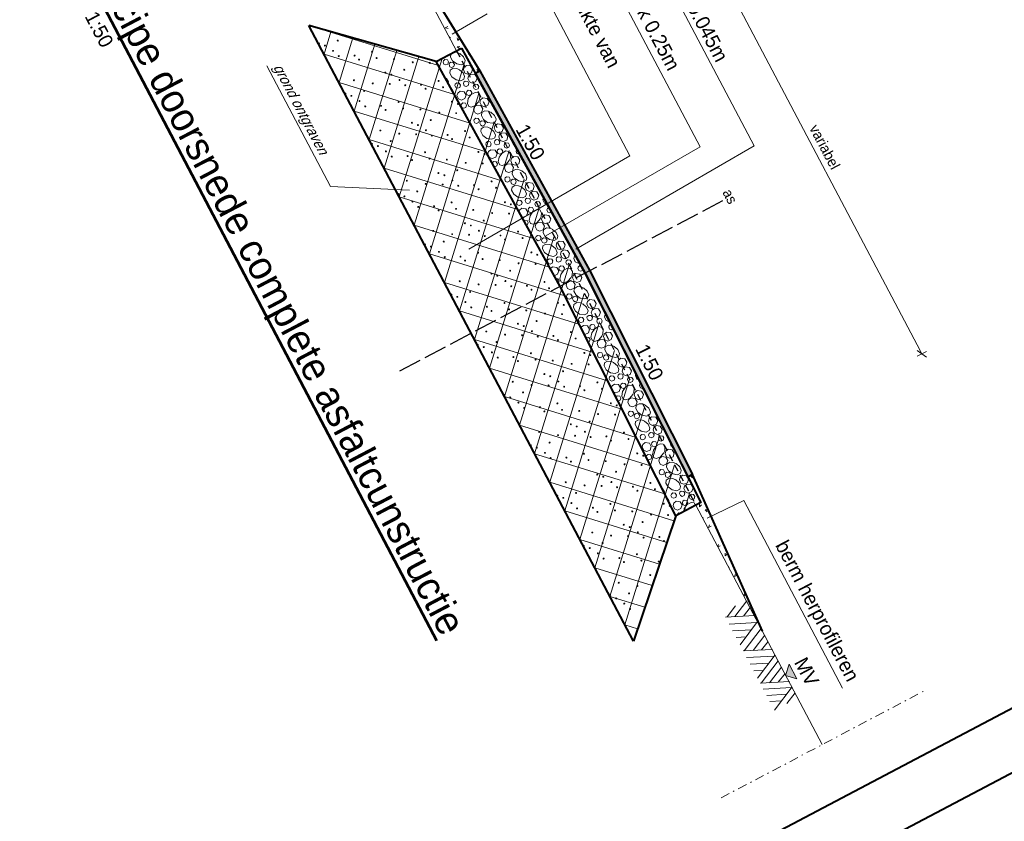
# Model space of a CAD drawing. Header units: metres. Extents: x 148691 to 149199, y 486355 to 486958.
# Tile 2 of 15: x 149026 to 149113, y 486444 to 486514. Entities that reach past the tile are written whole.
import ezdxf
from ezdxf.enums import TextEntityAlignment as Align

# ---------------------------------------------------------------- set-up
doc = ezdxf.new("R2010")
doc.units = ezdxf.units.M
doc.header["$MEASUREMENT"] = 0
for name, pattern in [('assen', [2.5, 2, -0.5]), ('DGN Style 2', [1, 0.6, -0.4]), ('DGN Style 4', [1.6, 0.8, -0.4, 0, -0.4])]:
    doc.linetypes.add(name, pattern=pattern)
doc.layers.get('Defpoints').update_dxf_attribs({"color": 253, "lineweight": 13})
for name, color, linetype, lineweight in [('BWR-alg-assenplan', 92, 'assen', 30), ('BWR-best-maaiveldhoogte', 2, 'Continuous', 13), ('BWR-nieuw-maaiveldhoogte', 2, 'Continuous', 40), ('BWR-nieuw-raster-asfaltfietspad 80%', 252, 'Continuous', 30), ('BWR-nieuw-raster-profielen', 7, 'Continuous', 0), ('BWR-verw-situatie_GV', 214, 'DGN Style 2', 30), ('IRP-BT-PROFIEL-HOOGTEMAAT', 7, 'Continuous', 0), ('WVB-alg-onderhoek', 7, 'Continuous', 30), ('WVB-dim-terr-maatvoering 018', 7, 'Continuous', 13), ('WVB-pen-brm-dik 018', 6, 'Continuous', 13), ('WVB-pen-brm-dik 035', 6, 'Continuous', 40), ('WVB-pen-dik 018', 1, 'Continuous', 13), ('WVB-pen-dik 035', 1, 'Continuous', 40), ('WVB-raster-60%', 253, 'Continuous', 30), ('WVB-tekst-dik 025', 1, 'Continuous', 30), ('WVB-tekst-dik 035', 1, 'Continuous', 40), ('WVB-tekst-dik 050', 1, 'Continuous', 53)]:
    doc.layers.add(name, color=color, linetype=linetype, lineweight=lineweight)
doc.styles.add('1 50   0.18', font='WORKING.shx', dxfattribs={"height": 0.09})
doc.styles.add('1 50   0.18_0', font='WORKING.shx')
doc.styles.add('1 50   0.25', font='WORKING.shx', dxfattribs={"height": 0.125})
doc.styles.add('1 50   0.50', font='WORKING.shx', dxfattribs={"height": 0.25})
doc.styles.add('1 500   0.18', font='WORKING.shx', dxfattribs={"height": 0.9})
doc.styles.add('Style-WORKING', font='WORKING.shx')
doc.dimstyles.new('TER 1 50', dxfattribs={"dimtxt": 0.09, "dimasz": 0.09, "dimexe": 0.045, "dimexo": 0.0625, "dimgap": 0.045, "dimtad": 1, "dimzin": 0, "dimdsep": 46, "dimtxsty": '1 50   0.18', "dimblk": 'TerminatorOpen_0.5', "dimcen": 0, "dimclrd": 256, "dimclre": 256, "dimclrt": 1, "dimazin": 0, "dimtfac": 1, "dimtdec": 0, "dimtmove": 1, "dimatfit": 1, "dimldrblk": 'TerminatorOpen_0.5', "dimfxl": 0.045, "dimfxlon": 1, "dimfrac": 2, "dimtolj": 1, "dimtzin": 0, "dimlwd": -1, "dimlwe": -1, "dimarcsym": 0})

# ---------------------------------------------------------------- blocks, each defined once
blk = doc.blocks.new('MAAIV1_1')
at = {"layer": 'WVB-raster-60%', "lineweight": 0}
for p, q in [((-0.817, -0.311), (-0.962, 0)), ((-0.887, -0.464), (-0.672, 0)), ((-0.336, -0.464), (-0.553, 0)), ((-0.143, -0.307), (-0.285, 0)), ((-0.215, -0.464), (0, 0)), ((-0.083, -0.171), (-0.161, 0)), ((0.325, -0.464), (0.108, 0)), ((0.431, -0.45), (0.222, 0)), ((0.493, -0.315), (0.347, 0)), ((0.423, -0.464), (0.638, 0.002)), ((0.558, -0.176), (0.477, 0)), ((0.957, -0.464), (0.742, 0)), ((-0.755, -0.177), (-0.835, 0)), ((-0.749, -0.464), (-0.543, -0.021)), ((-0.616, -0.464), (-0.476, -0.163)), ((-0.21, -0.451), (-0.419, 0)), ((-0.087, -0.464), (0.118, -0.023)), ((0.046, -0.464), (0.184, -0.163)), ((0.539, -0.464), (0.746, -0.014)), ((0.666, -0.464), (0.81, -0.148)), ((0.957, -0.216), (0.857, 0)), ((-0.874, -0.435), (-0.977, -0.216)), ((-0.485, -0.464), (-0.411, -0.304)), ((0.181, -0.464), (0.252, -0.308)), ((0.788, -0.464), (0.872, -0.281))]:
    blk.add_line(p, q, dxfattribs=at)
blk = doc.blocks.new('_Oblique_0.5')
at = {"color": 0, "linetype": 'ByBlock', "lineweight": -2}
for p, q in [((0, 0), (-1, 0)), ((0.5, 0.25), (-0.5, -0.25))]:
    blk.add_line(p, q, dxfattribs=at)
blk = doc.blocks.new('*D15')
at = {"layer": 'Defpoints', "color": 0, "lineweight": 40, "transparency": 16777216}
for p in [(149086.732, 486520.521), (149066.643, 486509.934), (149085.292, 486474.547)]:
    blk.add_point(p, dxfattribs=at)
at = {"layer": 'WVB-dim-terr-maatvoering 018', "transparency": 16777216}
for p, q in [((149086.334, 486520.311), (149087.131, 486520.731)), ((149104.962, 486485.93), (149087.152, 486519.725)), ((149104.983, 486484.924), (149105.779, 486485.344))]:
    blk.add_line(p, q, dxfattribs=at)
at = {"layer": 'WVB-dim-terr-maatvoering 018', "transparency": 16777216, "xscale": 0.9, "yscale": 0.9, "zscale": 0.9}
for p, rotation in [((149086.732, 486520.521), 117.789285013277), ((149105.381, 486485.134), 297.789285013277)]:
    blk.add_blockref('_Oblique_0.5', p, dxfattribs=dict(at, rotation=rotation))
at = {"layer": 'WVB-dim-terr-maatvoering 018', "color": 7, "transparency": 16777216, "insert": (149096.872, 486503.257), "char_height": 0.9, "attachment_point": 5, "rotation": 297.78929, "style": '1 50   0.18_0'}
blk.add_mtext('\\A1;\\C7;variabel', dxfattribs=at)
blk = doc.blocks.new('TerminatorOpen_0.5')
at = {"color": 0, "linetype": 'ByBlock', "lineweight": -2}
for q in [(-1, 0.25), (-1, 0), (-1, -0.25)]:
    blk.add_line((0, 0), q, dxfattribs=at)

msp = doc.modelspace()

# ---------------------------------------------------------------- hatches: boundary and pattern name
at = {"layer": 'BWR-nieuw-raster-asfaltfietspad 80%'}
msp.add_hatch(color=256, dxfattribs=at).paths.add_polyline_path([(149084.894, 486474.337), (149085.292, 486474.547), (149076.282, 486492.406), (149066.643, 486509.934), (149066.245, 486509.724), (149075.884, 486492.197)], flags=0)

# ---------------------------------------------------------------- linework, layer by layer
at = {"layer": 'BWR-alg-assenplan', "linetype": 'assen'}
msp.add_line((149087.922, 486498.54), (149059.423, 486483.522), dxfattribs=at)
at = {"layer": 'BWR-best-maaiveldhoogte'}
for p, q in [((149064.598, 486511.682), (149053.533, 486532.678)), ((149085.578, 486471.872), (149096.643, 486450.876))]:
    msp.add_line(p, q, dxfattribs=at)
at = {"layer": 'BWR-nieuw-raster-asfaltfietspad 80%', "flags": 128}
msp.add_lwpolyline([(149084.894, 486474.337), (149085.292, 486474.547), (149076.282, 486492.406), (149066.643, 486509.934), (149066.245, 486509.724), (149075.884, 486492.197)], close=True, dxfattribs=at)
at = {"layer": 'BWR-nieuw-raster-profielen'}
for p, q in [((149051.668, 486513.911), (149063.025, 486510.393)), ((149063.619, 486513.712), (149063.842, 486513.829)), ((149052.986, 486511.408), (149053.593, 486513.365)), ((149063.619, 486513.712), (149063.858, 486513.641)), ((149063.953, 486512.906), (149064.059, 486512.791)), ((149064.448, 486513.43), (149064.477, 486513.457)), ((149064.448, 486513.43), (149064.495, 486513.428)), ((149054.305, 486508.906), (149055.517, 486512.82)), ((149055.624, 486506.404), (149057.442, 486512.275)), ((149064.643, 486512.027), (149064.885, 486512.082)), ((149064.643, 486512.027), (149064.853, 486511.891)), ((149064.718, 486512.593), (149064.663, 486512.838)), ((149064.718, 486512.593), (149064.852, 486512.806)), ((149052.986, 486511.408), (149064.413, 486507.869)), ((149056.942, 486503.902), (149059.367, 486511.73)), ((149058.261, 486501.4), (149061.292, 486511.185)), ((149065.812, 486511.228), (149065.64, 486511.413)), ((149065.812, 486511.228), (149065.814, 486511.282)), ((149059.58, 486498.897), (149063.333, 486511.016)), ((149060.898, 486496.395), (149065.25, 486510.444)), ((149066.452, 486509.833), (149066.399, 486510.076)), ((149066.452, 486509.833), (149066.58, 486510.038)), ((149054.305, 486508.906), (149065.801, 486505.345)), ((149062.217, 486493.893), (149066.569, 486507.942)), ((149055.624, 486506.404), (149067.188, 486502.822)), ((149063.536, 486491.391), (149067.888, 486505.44)), ((149056.942, 486503.902), (149068.576, 486500.298)), ((149064.854, 486488.888), (149069.206, 486502.938)), ((149058.261, 486501.4), (149069.964, 486497.774)), ((149066.173, 486486.386), (149070.525, 486500.435)), ((149059.58, 486498.897), (149071.352, 486495.251)), ((149067.492, 486483.884), (149071.844, 486497.933)), ((149072.687, 486497.969), (149072.712, 486497.966)), ((149070.501, 486496.798), (149070.57, 486496.854)), ((149060.898, 486496.395), (149072.74, 486492.727)), ((149068.81, 486481.382), (149073.162, 486495.431)), ((149062.217, 486493.893), (149074.083, 486490.217)), ((149070.129, 486478.88), (149074.481, 486492.929)), ((149075.392, 486492.836), (149075.544, 486492.816)), ((149063.536, 486491.391), (149075.335, 486487.736)), ((149071.448, 486476.377), (149075.8, 486490.426)), ((149064.854, 486488.888), (149076.587, 486485.254)), ((149072.766, 486473.875), (149077.118, 486487.924)), ((149078.097, 486487.702), (149078.155, 486487.695)), ((149066.173, 486486.386), (149077.839, 486482.773)), ((149075.933, 486486.549), (149075.981, 486486.587)), ((149074.085, 486471.373), (149078.437, 486485.422)), ((149067.492, 486483.884), (149079.091, 486480.291)), ((149075.404, 486468.871), (149079.756, 486482.92)), ((149068.81, 486481.382), (149080.343, 486477.81)), ((149076.722, 486466.368), (149081.074, 486480.418)), ((149070.129, 486478.88), (149081.595, 486475.328)), ((149078.041, 486463.866), (149082.393, 486477.915)), ((149071.448, 486476.377), (149082.847, 486472.846)), ((149079.36, 486461.364), (149083.712, 486475.413)), ((149085.101, 486474.447), (149085.271, 486474.265)), ((149085.101, 486474.447), (149085.342, 486474.436)), ((149072.766, 486473.875), (149083.661, 486470.5)), ((149084.539, 486471.324), (149085.03, 486472.911)), ((149085.89, 486473.13), (149085.945, 486472.884)), ((149085.89, 486473.13), (149085.936, 486473.101)), ((149085.888, 486471.714), (149085.894, 486471.964)), ((149085.888, 486471.714), (149086.07, 486471.883)), ((149086.397, 486471.456), (149086.568, 486471.272)), ((149086.397, 486471.456), (149086.649, 486471.446)), ((149074.085, 486471.373), (149083.022, 486468.604)), ((149084.096, 486471.187), (149084.242, 486471.168)), ((149086.223, 486470.648), (149086.188, 486470.801)), ((149086.935, 486470.76), (149086.96, 486470.8)), ((149086.935, 486470.76), (149086.974, 486470.769)), ((149086.699, 486469.917), (149086.775, 486470.154)), ((149086.699, 486469.917), (149086.922, 486470.035)), ((149075.404, 486468.871), (149082.384, 486466.708)), ((149087.506, 486468.213), (149087.572, 486468.433)), ((149087.514, 486468.199), (149087.722, 486468.306)), ((149088.153, 486467.416), (149088.159, 486467.666)), ((149088.153, 486467.416), (149088.335, 486467.585)), ((149076.722, 486466.368), (149081.746, 486464.812)), ((149088.488, 486466.35), (149088.453, 486466.503)), ((149088.964, 486465.619), (149089.04, 486465.856)), ((149088.964, 486465.619), (149089.187, 486465.737)), ((149078.041, 486463.866), (149081.107, 486462.916)), ((149089.771, 486463.915), (149089.837, 486464.135)), ((149089.779, 486463.901), (149089.984, 486464.007)), ((149090.753, 486462.052), (149090.718, 486462.205)), ((149079.36, 486461.364), (149080.469, 486461.02))]:
    msp.add_line(p, q, dxfattribs=at)
at = {"layer": 'BWR-nieuw-raster-profielen', "flags": 128}
for points in [[(149064.903, 486511.441), (149065.225, 486511.168), (149065.365, 486510.832), (149065.299, 486510.604), (149065.038, 486510.472), (149064.621, 486510.55), (149064.257, 486510.812), (149064.074, 486511.143), (149064.109, 486511.404), (149064.368, 486511.561), (149064.687, 486511.534), (149064.92, 486511.431)], [(149063.578, 486510.915), (149063.796, 486510.887), (149063.901, 486510.715), (149063.834, 486510.525), (149063.646, 486510.448), (149063.496, 486510.508), (149063.418, 486510.693), (149063.455, 486510.817), (149063.578, 486510.915)], [(149064.103, 486510.701), (149064.32, 486510.671), (149064.424, 486510.5), (149064.361, 486510.308), (149064.169, 486510.232), (149064.02, 486510.295), (149063.942, 486510.477), (149063.978, 486510.601), (149064.103, 486510.701)], [(149065.472, 486510.416), (149065.835, 486510.37), (149066.008, 486510.079), (149065.9, 486509.763), (149065.587, 486509.634), (149065.337, 486509.737), (149065.204, 486510.043), (149065.267, 486510.251), (149065.472, 486510.416)], [(149064.847, 486510.036), (149065.17, 486509.76), (149065.309, 486509.426), (149065.244, 486509.196), (149064.984, 486509.068), (149064.566, 486509.142), (149064.202, 486509.404), (149064.02, 486509.738), (149064.052, 486509.998), (149064.314, 486510.156), (149064.632, 486510.126), (149064.864, 486510.025)], [(149065.863, 486509.647), (149066.225, 486509.598), (149066.399, 486509.311), (149066.293, 486508.992), (149065.978, 486508.865), (149065.728, 486508.969), (149065.595, 486509.271), (149065.657, 486509.479), (149065.863, 486509.647)], [(149063.646, 486509.264), (149063.718, 486509.254), (149063.891, 486508.964), (149063.86, 486508.873)], [(149064.617, 486508.869), (149064.835, 486508.84), (149064.94, 486508.669), (149064.877, 486508.477), (149064.685, 486508.402), (149064.535, 486508.461), (149064.457, 486508.646), (149064.494, 486508.77), (149064.617, 486508.869)], [(149065.365, 486509.037), (149065.584, 486509.011), (149065.688, 486508.837), (149065.625, 486508.645), (149065.433, 486508.57), (149065.284, 486508.633), (149065.205, 486508.814), (149065.24, 486508.94), (149065.365, 486509.037)], [(149066.225, 486508.756), (149066.444, 486508.727), (149066.548, 486508.556), (149066.485, 486508.364), (149066.293, 486508.288), (149066.143, 486508.348), (149066.065, 486508.533), (149066.102, 486508.657), (149066.225, 486508.756)], [(149064.073, 486508.487), (149064.108, 486508.482), (149064.282, 486508.195), (149064.264, 486508.14)], [(149064.907, 486508.151), (149065.271, 486508.106), (149065.443, 486507.815), (149065.336, 486507.499), (149065.022, 486507.37), (149064.773, 486507.473), (149064.64, 486507.779), (149064.703, 486507.987), (149064.907, 486508.151)], [(149065.619, 486508.238), (149065.837, 486508.209), (149065.94, 486508.037), (149065.877, 486507.846), (149065.688, 486507.769), (149065.537, 486507.831), (149065.458, 486508.012), (149065.493, 486508.138), (149065.619, 486508.238)], [(149066.521, 486507.219), (149066.247, 486506.896), (149065.91, 486506.758), (149065.685, 486506.821), (149065.553, 486507.082), (149065.63, 486507.498), (149065.892, 486507.865), (149066.223, 486508.045), (149066.485, 486508.011), (149066.64, 486507.753), (149066.613, 486507.434), (149066.51, 486507.202)], [(149067.315, 486507.779), (149067.194, 486507.828), (149067.115, 486508.01), (149067.14, 486508.097)], [(149065.16, 486507.12), (149065.378, 486507.091), (149065.48, 486506.919), (149065.417, 486506.728), (149065.229, 486506.651), (149065.078, 486506.712), (149064.999, 486506.894), (149065.034, 486507.02), (149065.16, 486507.12)], [(149066.359, 486506.93), (149066.722, 486506.884), (149066.894, 486506.596), (149066.788, 486506.277), (149066.474, 486506.149), (149066.225, 486506.252), (149066.092, 486506.557), (149066.155, 486506.766), (149066.359, 486506.93)], [(149066.918, 486507.569), (149067.28, 486507.52), (149067.454, 486507.233), (149067.348, 486506.914), (149067.033, 486506.788), (149066.784, 486506.891), (149066.65, 486507.193), (149066.712, 486507.402), (149066.918, 486507.569)], [(149067.608, 486506.308), (149067.93, 486506.034), (149068.071, 486505.698), (149068.004, 486505.471), (149067.743, 486505.339), (149067.326, 486505.416), (149066.962, 486505.679), (149066.779, 486506.01), (149066.814, 486506.271), (149067.073, 486506.427), (149067.393, 486506.401), (149067.625, 486506.297)], [(149066.283, 486505.782), (149066.502, 486505.753), (149066.606, 486505.582), (149066.54, 486505.392), (149066.351, 486505.315), (149066.201, 486505.374), (149066.123, 486505.56), (149066.16, 486505.683), (149066.283, 486505.782)], [(149066.809, 486505.567), (149067.025, 486505.537), (149067.129, 486505.366), (149067.066, 486505.175), (149066.875, 486505.099), (149066.726, 486505.162), (149066.647, 486505.344), (149066.683, 486505.467), (149066.809, 486505.567)], [(149068.177, 486505.282), (149068.54, 486505.237), (149068.713, 486504.946), (149068.606, 486504.63), (149068.292, 486504.501), (149068.043, 486504.604), (149067.91, 486504.91), (149067.972, 486505.118), (149068.177, 486505.282)], [(149067.552, 486504.902), (149067.876, 486504.626), (149068.015, 486504.293), (149067.949, 486504.063), (149067.689, 486503.935), (149067.271, 486504.008), (149066.907, 486504.271), (149066.725, 486504.605), (149066.758, 486504.865), (149067.019, 486505.023), (149067.338, 486504.993), (149067.569, 486504.891)], [(149068.568, 486504.514), (149068.93, 486504.464), (149069.104, 486504.177), (149068.998, 486503.859), (149068.683, 486503.732), (149068.434, 486503.835), (149068.3, 486504.138), (149068.362, 486504.346), (149068.568, 486504.514)], [(149067.322, 486503.735), (149067.541, 486503.707), (149067.645, 486503.535), (149067.582, 486503.344), (149067.39, 486503.268), (149067.24, 486503.328), (149067.162, 486503.513), (149067.199, 486503.637), (149067.322, 486503.735)], [(149068.07, 486503.904), (149068.29, 486503.878), (149068.393, 486503.704), (149068.33, 486503.512), (149068.138, 486503.436), (149067.989, 486503.499), (149067.91, 486503.681), (149067.946, 486503.807), (149068.07, 486503.904)], [(149068.93, 486503.622), (149069.149, 486503.593), (149069.253, 486503.422), (149069.19, 486503.231), (149068.998, 486503.155), (149068.848, 486503.215), (149068.771, 486503.4), (149068.807, 486503.523), (149068.93, 486503.622)], [(149069.722, 486503.403), (149069.595, 486503.455), (149069.462, 486503.761), (149069.484, 486503.835)], [(149067.612, 486503.018), (149067.976, 486502.972), (149068.149, 486502.682), (149068.041, 486502.365), (149067.728, 486502.237), (149067.478, 486502.34), (149067.345, 486502.646), (149067.408, 486502.854), (149067.612, 486503.018)], [(149068.324, 486503.105), (149068.543, 486503.076), (149068.645, 486502.904), (149068.582, 486502.712), (149068.393, 486502.636), (149068.242, 486502.697), (149068.163, 486502.879), (149068.199, 486503.005), (149068.324, 486503.105)], [(149069.226, 486502.085), (149068.952, 486501.763), (149068.615, 486501.625), (149068.39, 486501.687), (149068.258, 486501.948), (149068.335, 486502.365), (149068.597, 486502.732), (149068.929, 486502.912), (149069.19, 486502.877), (149069.345, 486502.62), (149069.319, 486502.301), (149069.215, 486502.068)], [(149070.128, 486502.664), (149070.051, 486502.633), (149069.9, 486502.695), (149069.821, 486502.876), (149069.856, 486503.002), (149069.916, 486503.05)], [(149067.727, 486501.842), (149067.739, 486501.887), (149067.865, 486501.987)], [(149067.865, 486501.987), (149068.084, 486501.958), (149068.186, 486501.786), (149068.123, 486501.594), (149067.934, 486501.518), (149067.897, 486501.533)], [(149069.064, 486501.797), (149069.428, 486501.751), (149069.599, 486501.463), (149069.493, 486501.144), (149069.179, 486501.015), (149068.93, 486501.118), (149068.797, 486501.424), (149068.86, 486501.632), (149069.064, 486501.797)], [(149069.623, 486502.436), (149069.986, 486502.387), (149070.159, 486502.1), (149070.053, 486501.781), (149069.738, 486501.655), (149069.489, 486501.758), (149069.355, 486502.06), (149069.418, 486502.268), (149069.623, 486502.436)], [(149070.313, 486501.175), (149070.636, 486500.901), (149070.776, 486500.565), (149070.709, 486500.338), (149070.448, 486500.206), (149070.032, 486500.283), (149069.667, 486500.546), (149069.484, 486500.876), (149069.519, 486501.138), (149069.779, 486501.294), (149070.098, 486501.267), (149070.33, 486501.164)], [(149068.988, 486500.649), (149069.207, 486500.62), (149069.311, 486500.449), (149069.245, 486500.258), (149069.056, 486500.182), (149068.906, 486500.241), (149068.829, 486500.426), (149068.865, 486500.55), (149068.988, 486500.649)], [(149069.514, 486500.434), (149069.73, 486500.404), (149069.835, 486500.233), (149069.772, 486500.042), (149069.58, 486499.966), (149069.431, 486500.029), (149069.352, 486500.21), (149069.389, 486500.334), (149069.514, 486500.434)], [(149070.882, 486500.149), (149071.245, 486500.103), (149071.418, 486499.813), (149071.311, 486499.496), (149070.997, 486499.368), (149070.748, 486499.471), (149070.615, 486499.777), (149070.678, 486499.985), (149070.882, 486500.149)], [(149070.257, 486499.769), (149070.581, 486499.493), (149070.72, 486499.159), (149070.654, 486498.93), (149070.394, 486498.801), (149069.977, 486498.875), (149069.612, 486499.138), (149069.431, 486499.472), (149069.463, 486499.732), (149069.725, 486499.89), (149070.043, 486499.859), (149070.274, 486499.758)], [(149071.273, 486499.38), (149071.635, 486499.331), (149071.809, 486499.044), (149071.703, 486498.725), (149071.388, 486498.599), (149071.139, 486498.702), (149071.005, 486499.004), (149071.068, 486499.213), (149071.273, 486499.38)], [(149070.027, 486498.602), (149070.246, 486498.573), (149070.35, 486498.402), (149070.287, 486498.211), (149070.095, 486498.135), (149069.945, 486498.194), (149069.868, 486498.38), (149069.904, 486498.503), (149070.027, 486498.602)], [(149070.775, 486498.77), (149070.995, 486498.745), (149071.098, 486498.57), (149071.035, 486498.379), (149070.843, 486498.303), (149070.694, 486498.366), (149070.616, 486498.548), (149070.651, 486498.674), (149070.775, 486498.77)], [(149071.636, 486498.489), (149071.854, 486498.46), (149071.959, 486498.289), (149071.896, 486498.098), (149071.704, 486498.022), (149071.554, 486498.081), (149071.476, 486498.266), (149071.512, 486498.39), (149071.636, 486498.489)], [(149072.568, 486498.227), (149072.549, 486498.219), (149072.3, 486498.322), (149072.167, 486498.628), (149072.23, 486498.836), (149072.232, 486498.838)], [(149070.071, 486497.58), (149070.113, 486497.721), (149070.318, 486497.885)], [(149070.318, 486497.885), (149070.681, 486497.839), (149070.854, 486497.549), (149070.747, 486497.232), (149070.433, 486497.103), (149070.304, 486497.157)], [(149071.029, 486497.972), (149071.248, 486497.943), (149071.35, 486497.77), (149071.287, 486497.579), (149071.099, 486497.502), (149070.947, 486497.564), (149070.869, 486497.746), (149070.904, 486497.872), (149071.029, 486497.972)], [(149071.931, 486496.952), (149071.657, 486496.63), (149071.32, 486496.492), (149071.095, 486496.554), (149070.963, 486496.815), (149071.041, 486497.232), (149071.302, 486497.598), (149071.634, 486497.779), (149071.895, 486497.744), (149072.051, 486497.487), (149072.024, 486497.168), (149071.92, 486496.935)], [(149072.929, 486497.57), (149072.756, 486497.5), (149072.605, 486497.561), (149072.526, 486497.743), (149072.561, 486497.869), (149072.687, 486497.969)], [(149070.57, 486496.854), (149070.789, 486496.825), (149070.891, 486496.652), (149070.828, 486496.461), (149070.712, 486496.414)], [(149071.77, 486496.663), (149072.133, 486496.617), (149072.305, 486496.329), (149072.198, 486496.011), (149071.885, 486495.882), (149071.635, 486495.985), (149071.502, 486496.291), (149071.565, 486496.499), (149071.77, 486496.663)], [(149072.329, 486497.303), (149072.691, 486497.253), (149072.865, 486496.966), (149072.759, 486496.648), (149072.444, 486496.521), (149072.194, 486496.624), (149072.06, 486496.927), (149072.123, 486497.135), (149072.329, 486497.303)], [(149073.019, 486496.041), (149073.341, 486495.768), (149073.481, 486495.432), (149073.414, 486495.205), (149073.153, 486495.073), (149072.737, 486495.15), (149072.372, 486495.413), (149072.19, 486495.743), (149072.224, 486496.004), (149072.484, 486496.161), (149072.803, 486496.134), (149073.036, 486496.031)], [(149071.693, 486495.516), (149071.912, 486495.487), (149072.016, 486495.316), (149071.95, 486495.125), (149071.762, 486495.048), (149071.612, 486495.108), (149071.534, 486495.293), (149071.57, 486495.417), (149071.693, 486495.516)], [(149072.219, 486495.301), (149072.436, 486495.271), (149072.54, 486495.1), (149072.477, 486494.908), (149072.285, 486494.833), (149072.136, 486494.895), (149072.057, 486495.077), (149072.094, 486495.201), (149072.219, 486495.301)], [(149072.963, 486494.636), (149073.286, 486494.36), (149073.425, 486494.026), (149073.36, 486493.797), (149073.1, 486493.668), (149072.682, 486493.742), (149072.317, 486494.005), (149072.136, 486494.338), (149072.168, 486494.599), (149072.43, 486494.756), (149072.748, 486494.726), (149072.98, 486494.625)], [(149073.587, 486495.016), (149073.951, 486494.97), (149074.124, 486494.68), (149074.016, 486494.363), (149073.702, 486494.234), (149073.453, 486494.338), (149073.32, 486494.643), (149073.383, 486494.852), (149073.587, 486495.016)], [(149073.978, 486494.247), (149074.341, 486494.198), (149074.515, 486493.911), (149074.408, 486493.592), (149074.094, 486493.466), (149073.844, 486493.569), (149073.71, 486493.871), (149073.773, 486494.079), (149073.978, 486494.247)], [(149074.803, 486494.162), (149074.767, 486494.177), (149074.689, 486494.362), (149074.691, 486494.367)], [(149072.733, 486493.469), (149072.951, 486493.44), (149073.055, 486493.269), (149072.992, 486493.077), (149072.801, 486493.002), (149072.651, 486493.061), (149072.573, 486493.246), (149072.609, 486493.37), (149072.733, 486493.469)], [(149073.48, 486493.637), (149073.7, 486493.611), (149073.803, 486493.437), (149073.74, 486493.246), (149073.549, 486493.17), (149073.4, 486493.233), (149073.321, 486493.414), (149073.356, 486493.54), (149073.48, 486493.637)], [(149074.341, 486493.356), (149074.559, 486493.327), (149074.664, 486493.156), (149074.601, 486492.964), (149074.409, 486492.889), (149074.259, 486492.948), (149074.181, 486493.133), (149074.218, 486493.257), (149074.341, 486493.356)], [(149075.369, 486493.133), (149075.255, 486493.086), (149075.005, 486493.189), (149074.872, 486493.494), (149074.935, 486493.703), (149075.019, 486493.77)], [(149072.818, 486492.585), (149072.818, 486492.587), (149073.023, 486492.752)], [(149073.023, 486492.752), (149073.386, 486492.706), (149073.559, 486492.415), (149073.452, 486492.099), (149073.153, 486491.976)], [(149073.735, 486492.838), (149073.953, 486492.809), (149074.055, 486492.637), (149073.992, 486492.446), (149073.804, 486492.369), (149073.653, 486492.431), (149073.574, 486492.612), (149073.609, 486492.738), (149073.735, 486492.838)], [(149074.636, 486491.819), (149074.363, 486491.496), (149074.026, 486491.358), (149073.801, 486491.421), (149073.669, 486491.682), (149073.746, 486492.098), (149074.008, 486492.465), (149074.339, 486492.646), (149074.6, 486492.611), (149074.756, 486492.354), (149074.729, 486492.034), (149074.626, 486491.802)], [(149075.034, 486492.169), (149075.396, 486492.12), (149075.57, 486491.833), (149075.464, 486491.514), (149075.149, 486491.388), (149074.9, 486491.491), (149074.766, 486491.794), (149074.828, 486492.002), (149075.034, 486492.169)], [(149075.687, 486492.556), (149075.65, 486492.443), (149075.461, 486492.366), (149075.31, 486492.428), (149075.231, 486492.61), (149075.267, 486492.736), (149075.392, 486492.836)], [(149073.295, 486491.718), (149073.494, 486491.691), (149073.596, 486491.519), (149073.533, 486491.328), (149073.514, 486491.32)], [(149074.475, 486491.53), (149074.838, 486491.484), (149075.01, 486491.196), (149074.904, 486490.877), (149074.59, 486490.749), (149074.341, 486490.852), (149074.208, 486491.158), (149074.27, 486491.366), (149074.475, 486491.53)], [(149075.724, 486490.908), (149076.046, 486490.634), (149076.186, 486490.299), (149076.12, 486490.071), (149075.859, 486489.939), (149075.442, 486490.016), (149075.078, 486490.279), (149074.895, 486490.61), (149074.93, 486490.871), (149075.189, 486491.028), (149075.508, 486491.001), (149075.741, 486490.897)], [(149076.445, 486491.086), (149076.433, 486491.09), (149076.389, 486491.197)], [(149074.399, 486490.382), (149074.617, 486490.353), (149074.722, 486490.182), (149074.655, 486489.992), (149074.467, 486489.915), (149074.317, 486489.975), (149074.239, 486490.16), (149074.276, 486490.283), (149074.399, 486490.382)], [(149074.924, 486490.168), (149075.141, 486490.138), (149075.245, 486489.966), (149075.182, 486489.775), (149074.99, 486489.699), (149074.841, 486489.762), (149074.763, 486489.944), (149074.799, 486490.068), (149074.924, 486490.168)], [(149075.668, 486489.502), (149075.991, 486489.226), (149076.13, 486488.893), (149076.065, 486488.663), (149075.805, 486488.535), (149075.387, 486488.609), (149075.023, 486488.871), (149074.841, 486489.205), (149074.873, 486489.465), (149075.135, 486489.623), (149075.453, 486489.593), (149075.685, 486489.492)], [(149076.293, 486489.883), (149076.656, 486489.837), (149076.829, 486489.546), (149076.721, 486489.23), (149076.408, 486489.101), (149076.158, 486489.204), (149076.025, 486489.51), (149076.088, 486489.718), (149076.293, 486489.883)], [(149076.684, 486489.114), (149077.046, 486489.064), (149077.22, 486488.777), (149077.114, 486488.459), (149076.799, 486488.332), (149076.549, 486488.435), (149076.415, 486488.738), (149076.478, 486488.946), (149076.684, 486489.114)], [(149077.476, 486489.042), (149077.472, 486489.043), (149077.46, 486489.073)], [(149075.438, 486488.336), (149075.656, 486488.307), (149075.761, 486488.136), (149075.698, 486487.944), (149075.506, 486487.869), (149075.356, 486487.928), (149075.278, 486488.113), (149075.315, 486488.237), (149075.438, 486488.336)], [(149076.186, 486488.504), (149076.405, 486488.478), (149076.509, 486488.304), (149076.446, 486488.112), (149076.254, 486488.037), (149076.105, 486488.099), (149076.026, 486488.281), (149076.061, 486488.407), (149076.186, 486488.504)], [(149077.046, 486488.222), (149077.265, 486488.193), (149077.369, 486488.022), (149077.306, 486487.831), (149077.114, 486487.755), (149076.964, 486487.815), (149076.886, 486488), (149076.923, 486488.124), (149077.046, 486488.222)], [(149078.014, 486487.975), (149077.96, 486487.952), (149077.711, 486488.055), (149077.578, 486488.361), (149077.64, 486488.569), (149077.693, 486488.612)], [(149075.506, 486487.396), (149075.524, 486487.454), (149075.728, 486487.618)], [(149075.728, 486487.618), (149076.091, 486487.572), (149076.264, 486487.282), (149076.157, 486486.965), (149075.843, 486486.837), (149075.774, 486486.865)], [(149076.44, 486487.705), (149076.658, 486487.676), (149076.761, 486487.504), (149076.698, 486487.312), (149076.509, 486487.236), (149076.358, 486487.297), (149076.279, 486487.479), (149076.314, 486487.605), (149076.44, 486487.705)], [(149077.342, 486486.685), (149077.068, 486486.363), (149076.731, 486486.225), (149076.506, 486486.287), (149076.374, 486486.548), (149076.451, 486486.965), (149076.713, 486487.332), (149077.044, 486487.512), (149077.306, 486487.478), (149077.461, 486487.22), (149077.434, 486486.901), (149077.331, 486486.668)], [(149077.739, 486487.036), (149078.101, 486486.987), (149078.275, 486486.7), (149078.169, 486486.381), (149077.854, 486486.255), (149077.605, 486486.358), (149077.471, 486486.66), (149077.533, 486486.868), (149077.739, 486487.036)], [(149078.35, 486487.308), (149078.166, 486487.233), (149078.015, 486487.295), (149077.936, 486487.476), (149077.972, 486487.602), (149078.097, 486487.702)], [(149075.981, 486486.587), (149076.199, 486486.558), (149076.301, 486486.386), (149076.238, 486486.194), (149076.134, 486486.152)], [(149077.18, 486486.397), (149077.543, 486486.351), (149077.715, 486486.063), (149077.609, 486485.744), (149077.295, 486485.615), (149077.046, 486485.719), (149076.913, 486486.024), (149076.976, 486486.233), (149077.18, 486486.397)], [(149078.429, 486485.775), (149078.751, 486485.501), (149078.892, 486485.165), (149078.825, 486484.938), (149078.564, 486484.806), (149078.147, 486484.883), (149077.783, 486485.146), (149077.6, 486485.477), (149077.635, 486485.738), (149077.894, 486485.894), (149078.214, 486485.868), (149078.446, 486485.764)], [(149077.104, 486485.249), (149077.323, 486485.22), (149077.427, 486485.049), (149077.361, 486484.859), (149077.172, 486484.782), (149077.022, 486484.841), (149076.944, 486485.026), (149076.981, 486485.15), (149077.104, 486485.249)], [(149077.63, 486485.034), (149077.846, 486485.004), (149077.95, 486484.833), (149077.887, 486484.642), (149077.696, 486484.566), (149077.547, 486484.629), (149077.468, 486484.811), (149077.504, 486484.934), (149077.63, 486485.034)], [(149078.373, 486484.369), (149078.697, 486484.093), (149078.836, 486483.759), (149078.77, 486483.53), (149078.51, 486483.401), (149078.092, 486483.475), (149077.728, 486483.738), (149077.546, 486484.072), (149077.579, 486484.332), (149077.84, 486484.49), (149078.159, 486484.46), (149078.39, 486484.358)], [(149078.998, 486484.749), (149079.361, 486484.703), (149079.534, 486484.413), (149079.427, 486484.096), (149079.113, 486483.968), (149078.864, 486484.071), (149078.731, 486484.377), (149078.793, 486484.585), (149078.998, 486484.749)], [(149079.389, 486483.98), (149079.751, 486483.931), (149079.925, 486483.644), (149079.819, 486483.325), (149079.504, 486483.199), (149079.255, 486483.302), (149079.121, 486483.605), (149079.183, 486483.813), (149079.389, 486483.98)], [(149078.143, 486483.202), (149078.362, 486483.173), (149078.466, 486483.002), (149078.403, 486482.811), (149078.211, 486482.735), (149078.061, 486482.795), (149077.983, 486482.98), (149078.02, 486483.104), (149078.143, 486483.202)], [(149078.891, 486483.37), (149079.111, 486483.345), (149079.214, 486483.17), (149079.151, 486482.979), (149078.959, 486482.903), (149078.81, 486482.966), (149078.731, 486483.148), (149078.767, 486483.274), (149078.891, 486483.37)], [(149079.751, 486483.089), (149079.97, 486483.06), (149080.074, 486482.889), (149080.011, 486482.698), (149079.819, 486482.622), (149079.669, 486482.681), (149079.592, 486482.866), (149079.628, 486482.99), (149079.751, 486483.089)], [(149080.602, 486482.845), (149080.416, 486482.922), (149080.283, 486483.228), (149080.33, 486483.384)], [(149078.168, 486482.119), (149078.229, 486482.321), (149078.433, 486482.485)], [(149078.433, 486482.485), (149078.797, 486482.439), (149078.97, 486482.149), (149078.862, 486481.832), (149078.549, 486481.704), (149078.333, 486481.793)], [(149079.145, 486482.572), (149079.364, 486482.543), (149079.466, 486482.371), (149079.403, 486482.179), (149079.214, 486482.102), (149079.063, 486482.164), (149078.984, 486482.346), (149079.02, 486482.472), (149079.145, 486482.572)], [(149080.047, 486481.552), (149079.773, 486481.23), (149079.436, 486481.092), (149079.211, 486481.154), (149079.079, 486481.415), (149079.156, 486481.832), (149079.418, 486482.199), (149079.75, 486482.379), (149080.011, 486482.344), (149080.166, 486482.087), (149080.14, 486481.768), (149080.036, 486481.535)], [(149080.444, 486481.903), (149080.807, 486481.854), (149080.98, 486481.567), (149080.874, 486481.248), (149080.559, 486481.121), (149080.31, 486481.225), (149080.176, 486481.527), (149080.239, 486481.735), (149080.444, 486481.903)], [(149080.96, 486482.136), (149080.872, 486482.1), (149080.721, 486482.161), (149080.642, 486482.343), (149080.677, 486482.469), (149080.759, 486482.534)], [(149078.558, 486481.346), (149078.56, 486481.354), (149078.686, 486481.454)], [(149078.686, 486481.454), (149078.905, 486481.425), (149079.007, 486481.253), (149078.944, 486481.061), (149078.755, 486480.984), (149078.737, 486480.992)], [(149079.885, 486481.264), (149080.249, 486481.218), (149080.42, 486480.929), (149080.314, 486480.611), (149080, 486480.482), (149079.751, 486480.585), (149079.618, 486480.891), (149079.681, 486481.099), (149079.885, 486481.264)], [(149079.809, 486480.116), (149080.028, 486480.087), (149080.132, 486479.916), (149080.066, 486479.725), (149079.877, 486479.649), (149079.727, 486479.708), (149079.65, 486479.893), (149079.686, 486480.017), (149079.809, 486480.116)], [(149081.134, 486480.642), (149081.457, 486480.368), (149081.597, 486480.032), (149081.53, 486479.805), (149081.269, 486479.673), (149080.853, 486479.75), (149080.488, 486480.013), (149080.305, 486480.343), (149080.34, 486480.605), (149080.6, 486480.761), (149080.919, 486480.734), (149081.151, 486480.631)], [(149080.335, 486479.901), (149080.551, 486479.871), (149080.656, 486479.7), (149080.593, 486479.508), (149080.401, 486479.433), (149080.252, 486479.496), (149080.173, 486479.677), (149080.21, 486479.801), (149080.335, 486479.901)], [(149081.078, 486479.236), (149081.402, 486478.96), (149081.541, 486478.626), (149081.475, 486478.397), (149081.215, 486478.268), (149080.798, 486478.342), (149080.433, 486478.605), (149080.252, 486478.939), (149080.284, 486479.199), (149080.546, 486479.356), (149080.864, 486479.326), (149081.095, 486479.225)], [(149081.703, 486479.616), (149082.066, 486479.57), (149082.239, 486479.28), (149082.132, 486478.963), (149081.818, 486478.835), (149081.569, 486478.938), (149081.436, 486479.243), (149081.499, 486479.452), (149081.703, 486479.616)], [(149082.094, 486478.847), (149082.456, 486478.798), (149082.63, 486478.511), (149082.524, 486478.192), (149082.209, 486478.066), (149081.96, 486478.169), (149081.826, 486478.471), (149081.889, 486478.679), (149082.094, 486478.847)], [(149080.848, 486478.069), (149081.067, 486478.04), (149081.171, 486477.869), (149081.108, 486477.678), (149080.916, 486477.602), (149080.766, 486477.661), (149080.689, 486477.846), (149080.725, 486477.97), (149080.848, 486478.069)], [(149081.596, 486478.237), (149081.816, 486478.212), (149081.919, 486478.037), (149081.856, 486477.846), (149081.664, 486477.77), (149081.515, 486477.833), (149081.437, 486478.015), (149081.472, 486478.141), (149081.596, 486478.237)], [(149082.457, 486477.956), (149082.675, 486477.927), (149082.78, 486477.756), (149082.717, 486477.564), (149082.525, 486477.489), (149082.375, 486477.548), (149082.297, 486477.733), (149082.333, 486477.857), (149082.457, 486477.956)], [(149083.161, 486477.772), (149083.121, 486477.789), (149082.988, 486478.095), (149082.992, 486478.108)], [(149081.139, 486477.352), (149081.502, 486477.306), (149081.675, 486477.015), (149081.568, 486476.699), (149081.254, 486476.57), (149081.004, 486476.673), (149080.872, 486476.979), (149080.934, 486477.187), (149081.139, 486477.352)], [(149081.85, 486477.438), (149082.069, 486477.41), (149082.171, 486477.237), (149082.108, 486477.046), (149081.92, 486476.969), (149081.768, 486477.031), (149081.69, 486477.213), (149081.725, 486477.339), (149081.85, 486477.438)], [(149082.752, 486476.419), (149082.478, 486476.097), (149082.141, 486475.958), (149081.916, 486476.021), (149081.784, 486476.282), (149081.862, 486476.698), (149082.123, 486477.065), (149082.455, 486477.246), (149082.716, 486477.211), (149082.872, 486476.954), (149082.845, 486476.634), (149082.741, 486476.402)], [(149083.15, 486476.77), (149083.512, 486476.72), (149083.686, 486476.433), (149083.58, 486476.114), (149083.265, 486475.988), (149083.015, 486476.091), (149082.881, 486476.394), (149082.944, 486476.602), (149083.15, 486476.77)], [(149083.565, 486476.971), (149083.426, 486477.028), (149083.347, 486477.21), (149083.382, 486477.335)], [(149081.391, 486476.32), (149081.61, 486476.292), (149081.712, 486476.119), (149081.649, 486475.928), (149081.46, 486475.851), (149081.309, 486475.913), (149081.23, 486476.094), (149081.266, 486476.22), (149081.391, 486476.32)], [(149082.591, 486476.13), (149082.954, 486476.084), (149083.126, 486475.796), (149083.019, 486475.477), (149082.706, 486475.349), (149082.456, 486475.452), (149082.323, 486475.758), (149082.386, 486475.966), (149082.591, 486476.13)], [(149082.514, 486474.982), (149082.733, 486474.954), (149082.837, 486474.782), (149082.771, 486474.592), (149082.583, 486474.515), (149082.433, 486474.575), (149082.355, 486474.76), (149082.391, 486474.884), (149082.514, 486474.982)], [(149083.84, 486475.508), (149084.162, 486475.235), (149084.302, 486474.899), (149084.235, 486474.671), (149083.974, 486474.539), (149083.558, 486474.617), (149083.193, 486474.879), (149083.011, 486475.21), (149083.045, 486475.471), (149083.305, 486475.628), (149083.624, 486475.601), (149083.857, 486475.498)], [(149083.04, 486474.768), (149083.257, 486474.738), (149083.361, 486474.567), (149083.298, 486474.375), (149083.106, 486474.299), (149082.957, 486474.362), (149082.878, 486474.544), (149082.915, 486474.668), (149083.04, 486474.768)], [(149083.784, 486474.103), (149084.107, 486473.827), (149084.246, 486473.493), (149084.181, 486473.263), (149083.921, 486473.135), (149083.503, 486473.209), (149083.138, 486473.471), (149082.957, 486473.805), (149082.989, 486474.065), (149083.251, 486474.223), (149083.569, 486474.193), (149083.801, 486474.092)], [(149084.408, 486474.483), (149084.772, 486474.437), (149084.945, 486474.146), (149084.837, 486473.83), (149084.523, 486473.701), (149084.274, 486473.804), (149084.141, 486474.11), (149084.204, 486474.318), (149084.408, 486474.483)], [(149082.604, 486473.328), (149082.655, 486473.321), (149082.828, 486473.031), (149082.798, 486472.943)], [(149084.799, 486473.714), (149085.162, 486473.665), (149085.336, 486473.378), (149085.229, 486473.059), (149084.915, 486472.932), (149084.665, 486473.036), (149084.531, 486473.338), (149084.594, 486473.546), (149084.799, 486473.714)], [(149082.993, 486472.556), (149083.045, 486472.549), (149083.219, 486472.262), (149083.188, 486472.169)], [(149083.554, 486472.936), (149083.772, 486472.907), (149083.876, 486472.736), (149083.813, 486472.544), (149083.622, 486472.469), (149083.472, 486472.528), (149083.394, 486472.713), (149083.43, 486472.837), (149083.554, 486472.936)], [(149084.301, 486473.104), (149084.521, 486473.078), (149084.624, 486472.904), (149084.561, 486472.712), (149084.37, 486472.637), (149084.221, 486472.7), (149084.142, 486472.881), (149084.177, 486473.007), (149084.301, 486473.104)], [(149085.162, 486472.823), (149085.38, 486472.794), (149085.485, 486472.623), (149085.422, 486472.431), (149085.23, 486472.355), (149085.08, 486472.415), (149085.002, 486472.6), (149085.039, 486472.724), (149085.162, 486472.823)], [(149083.844, 486472.218), (149084.207, 486472.173), (149084.38, 486471.882), (149084.273, 486471.566), (149083.959, 486471.437), (149083.71, 486471.54), (149083.577, 486471.846), (149083.639, 486472.054), (149083.844, 486472.218)], [(149084.556, 486472.305), (149084.774, 486472.276), (149084.876, 486472.104), (149084.813, 486471.913), (149084.625, 486471.836), (149084.474, 486471.898), (149084.395, 486472.079), (149084.43, 486472.205), (149084.556, 486472.305)], [(149084.52, 486471.315), (149084.567, 486471.565), (149084.829, 486471.932), (149085.16, 486472.112), (149085.421, 486472.078), (149085.554, 486471.859)], [(149083.951, 486471.014), (149083.971, 486471.087), (149084.096, 486471.187)]]:
    msp.add_lwpolyline(points, dxfattribs=at)
at = {"layer": 'BWR-nieuw-raster-profielen'}
for centre in [(149052.543, 486512.342), (149053.064, 486512.147), (149054.19, 486512.583), (149053.774, 486511.687), (149054.28, 486511.223), (149055.664, 486511.273), (149057.199, 486511.612), (149056.06, 486510.917), (149057.599, 486511.05), (149059.109, 486510.958), (149060.76, 486510.68), (149062.249, 486510.63), (149058.37, 486509.786), (149058.891, 486509.59), (149060.017, 486510.027), (149055.602, 486509.11), (149057.254, 486508.832), (149058.742, 486508.782), (149059.602, 486509.131), (149060.108, 486508.666), (149061.491, 486508.716), (149063.026, 486509.055), (149054.864, 486507.938), (149055.385, 486507.742), (149056.511, 486508.179), (149061.888, 486508.36), (149063.427, 486508.494), (149056.095, 486507.283), (149056.601, 486506.818), (149057.985, 486506.869), (149059.52, 486507.208), (149064.198, 486507.229), (149064.719, 486507.034), (149058.381, 486506.513), (149059.92, 486506.646), (149061.43, 486506.554), (149063.081, 486506.275), (149064.57, 486506.226), (149060.691, 486505.381), (149061.212, 486505.186), (149062.338, 486505.623), (149057.923, 486504.706), (149059.575, 486504.428), (149061.064, 486504.378), (149061.923, 486504.726), (149062.429, 486504.262), (149063.812, 486504.312), (149065.347, 486504.651), (149057.185, 486503.534), (149057.706, 486503.338), (149058.832, 486503.775), (149064.209, 486503.956), (149065.748, 486504.09), (149058.417, 486502.879), (149061.841, 486502.803), (149066.519, 486502.825), (149067.04, 486502.629), (149058.922, 486502.414), (149060.306, 486502.464), (149060.702, 486502.108), (149062.241, 486502.242), (149063.751, 486502.15), (149065.402, 486501.871), (149066.891, 486501.822), (149063.012, 486500.977), (149063.533, 486500.782), (149064.659, 486501.218), (149060.244, 486500.302), (149061.896, 486500.023), (149063.385, 486499.974), (149064.244, 486500.322), (149066.133, 486499.908), (149067.668, 486500.247), (149059.506, 486499.129), (149061.153, 486499.371), (149064.75, 486499.858), (149066.53, 486499.552), (149068.069, 486499.686), (149060.027, 486498.934), (149060.738, 486498.474), (149064.162, 486498.399), (149068.84, 486498.421), (149069.361, 486498.225), (149061.243, 486498.01), (149062.627, 486498.06), (149063.023, 486497.704), (149064.562, 486497.838), (149066.072, 486497.745), (149067.724, 486497.467), (149069.212, 486497.417), (149065.333, 486496.573), (149066.98, 486496.814), (149062.565, 486495.898), (149064.217, 486495.619), (149065.706, 486495.57), (149065.854, 486496.377), (149066.565, 486495.918), (149069.99, 486495.843), (149061.827, 486494.725), (149063.474, 486494.966), (149067.071, 486495.453), (149068.454, 486495.504), (149068.851, 486495.148), (149070.39, 486495.281), (149062.348, 486494.53), (149063.059, 486494.07), (149066.483, 486493.995), (149071.161, 486494.017), (149063.564, 486493.606), (149064.948, 486493.656), (149065.345, 486493.3), (149066.883, 486493.434), (149068.393, 486493.341), (149070.045, 486493.063), (149071.533, 486493.013), (149071.682, 486493.821), (149067.654, 486492.169), (149069.301, 486492.41), (149064.887, 486491.493), (149068.175, 486491.973), (149068.886, 486491.514), (149072.311, 486491.438), (149065.795, 486490.562), (149066.538, 486491.215), (149068.027, 486491.165), (149069.392, 486491.049), (149070.775, 486491.099), (149071.172, 486490.743), (149072.711, 486490.877), (149064.148, 486490.321), (149064.669, 486490.125), (149065.38, 486489.666), (149068.804, 486489.591), (149073.482, 486489.612), (149065.886, 486489.201), (149067.269, 486489.252), (149067.666, 486488.896), (149069.205, 486489.029), (149070.714, 486488.937), (149074.003, 486489.417), (149071.622, 486488.006), (149072.366, 486488.659), (149073.854, 486488.609), (149067.208, 486487.089), (149069.976, 486487.765), (149070.496, 486487.569), (149071.207, 486487.109), (149074.632, 486487.034), (149068.116, 486486.158), (149068.859, 486486.811), (149070.348, 486486.761), (149071.713, 486486.645), (149073.096, 486486.695), (149073.493, 486486.339), (149075.032, 486486.473), (149066.469, 486485.917), (149066.99, 486485.721), (149067.701, 486485.262), (149068.207, 486484.797), (149069.59, 486484.847), (149069.987, 486484.491), (149071.125, 486485.186), (149071.526, 486484.625), (149073.035, 486484.533), (149075.803, 486485.208), (149076.324, 486485.013), (149073.943, 486483.601), (149074.687, 486484.254), (149076.175, 486484.205), (149069.529, 486482.685), (149072.297, 486483.36), (149072.817, 486483.165), (149073.528, 486482.705), (149076.953, 486482.63), (149071.18, 486482.406), (149072.669, 486482.357), (149074.034, 486482.241), (149075.417, 486482.291), (149075.814, 486481.935), (149077.353, 486482.069), (149068.79, 486481.512), (149069.311, 486481.317), (149070.437, 486481.754), (149070.022, 486480.857), (149070.528, 486480.393), (149071.911, 486480.443), (149072.308, 486480.087), (149073.446, 486480.782), (149073.847, 486480.221), (149075.356, 486480.128), (149078.124, 486480.804), (149078.645, 486480.608), (149076.264, 486479.197), (149077.008, 486479.85), (149078.496, 486479.8), (149074.618, 486478.956), (149075.138, 486478.761), (149071.85, 486478.281), (149073.501, 486478.002), (149074.99, 486477.953), (149075.849, 486478.301), (149076.355, 486477.836), (149077.738, 486477.887), (149078.135, 486477.531), (149079.274, 486478.226), (149079.674, 486477.664), (149071.111, 486477.108), (149071.632, 486476.913), (149072.758, 486477.349), (149072.343, 486476.453), (149072.849, 486475.989), (149074.232, 486476.039), (149075.767, 486476.378), (149076.168, 486475.817), (149077.677, 486475.724), (149080.445, 486476.4), (149080.966, 486476.204), (149074.629, 486475.683), (149079.329, 486475.446), (149080.817, 486475.396), (149076.939, 486474.552), (149077.459, 486474.356), (149078.586, 486474.793), (149074.171, 486473.876), (149075.822, 486473.598), (149077.311, 486473.548), (149078.17, 486473.897), (149078.676, 486473.432), (149080.06, 486473.482), (149081.595, 486473.822), (149081.995, 486473.26), (149073.432, 486472.704), (149073.953, 486472.508), (149075.079, 486472.945), (149080.456, 486473.126), (149074.664, 486472.049), (149075.17, 486471.584), (149076.553, 486471.635), (149078.088, 486471.974), (149078.489, 486471.412), (149082.766, 486471.995), (149083.287, 486471.8), (149076.95, 486471.279), (149079.998, 486471.32), (149081.65, 486471.042), (149083.138, 486470.992), (149079.26, 486470.148), (149079.78, 486469.952), (149080.907, 486470.389), (149076.492, 486469.472), (149078.143, 486469.194), (149079.632, 486469.144), (149080.491, 486469.493), (149080.997, 486469.028), (149082.381, 486469.078), (149075.753, 486468.3), (149076.274, 486468.104), (149077.4, 486468.541), (149082.777, 486468.722), (149076.985, 486467.645), (149077.491, 486467.18), (149078.874, 486467.23), (149080.409, 486467.569), (149079.271, 486466.874), (149080.81, 486467.008), (149082.319, 486466.916), (149081.581, 486465.743), (149078.813, 486465.068), (149080.464, 486464.79), (149078.074, 486463.896), (149078.595, 486463.7), (149079.721, 486464.137), (149079.306, 486463.24), (149079.812, 486462.776)]:
    msp.add_circle(centre, 0.042, dxfattribs=at)
for centre, start, end in [((149072.392, 486493.362), 120.36166, 297.25388), ((149074.713, 486488.957), 110.09062, 297.78929), ((149074.713, 486488.957), 297.78929, 303.45098)]:
    msp.add_arc(centre, 0.042, start, end, dxfattribs=at)
at = {"layer": 'BWR-verw-situatie_GV'}
msp.add_line((149064.598, 486511.682), (149085.578, 486471.872), dxfattribs=at)
at = {"layer": 'IRP-BT-PROFIEL-HOOGTEMAAT', "flags": 128}
msp.add_lwpolyline([(149094.426, 486456.645), (149093.441, 486456.95), (149093.746, 486457.935)], close=True, dxfattribs=at)
at = {"layer": 'IRP-BT-PROFIEL-HOOGTEMAAT'}
msp.add_solid([(149094.426, 486456.645), (149093.441, 486456.95), (149093.746, 486457.935)], dxfattribs=at)
at = {"layer": 'WVB-alg-onderhoek', "lineweight": 40}
msp.add_line((148936.168, 486355.093), (149198.915, 486493.561), dxfattribs=at)
at = {"layer": 'WVB-alg-onderhoek', "lineweight": 40, "flags": 128}
msp.add_lwpolyline([(148700.488, 486813.029), (148938.261, 486361.848), (149192.16, 486495.653), (148954.388, 486946.834)], close=True, dxfattribs=at)
at = {"layer": 'WVB-dim-terr-maatvoering 018', "linetype": 'DGN Style 4', "lineweight": 0}
msp.add_line((149087.796, 486446.214), (149105.49, 486455.538), dxfattribs=at)
at = {"layer": 'WVB-pen-brm-dik 018'}
for p, q in [((149071.193, 486531.273), (149085.943, 486503.284)), ((149076.116, 486530.996), (149090.68, 486503.357)), ((149065.054, 486530.48), (149079.803, 486502.49)), ((149098.442, 486455.831), (149089.779, 486472.268))]:
    msp.add_line(p, q, dxfattribs=at)
at = {"layer": 'WVB-pen-brm-dik 018', "ltscale": 0.5}
for p, q in [((149067.299, 486514.924), (149064.222, 486513.143)), ((149085.943, 486503.284), (149072.441, 486495.474)), ((149090.68, 486503.357), (149075.05, 486494.299)), ((149079.803, 486502.49), (149065.676, 486494.314)), ((149089.779, 486472.268), (149086.57, 486470.736))]:
    msp.add_line(p, q, dxfattribs=at)
at = {"layer": 'WVB-pen-dik 018', "flags": 128}
msp.add_lwpolyline([(149047.966, 486510.374), (149053.546, 486499.786), (149060.466, 486499.487)], dxfattribs=at)
at = {"layer": 'WVB-pen-dik 035'}
for p, q in [((149058.77, 486522.74), (149066.643, 486509.934)), ((149080.107, 486459.946), (149051.668, 486513.911)), ((149062.829, 486510.75), (149051.668, 486513.911)), ((149091.406, 486460.814), (149085.292, 486474.547)), ((149083.809, 486470.939), (149080.107, 486459.946))]:
    msp.add_line(p, q, dxfattribs=at)
at = {"layer": 'WVB-pen-dik 035', "flags": 128}
for points in [[(149065.04, 486511.915), (149075.884, 486492.197), (149086.02, 486472.105), (149083.809, 486470.939), (149073.673, 486491.031), (149062.829, 486510.75)], [(149066.643, 486509.934), (149076.282, 486492.406), (149085.292, 486474.547), (149084.894, 486474.337), (149075.884, 486492.197), (149066.245, 486509.724)]]:
    msp.add_lwpolyline(points, close=True, dxfattribs=at)

# ---------------------------------------------------------------- block references
at = {"layer": 'WVB-raster-60%', "lineweight": 0, "xscale": 5.000000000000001, "yscale": 5.000000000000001, "zscale": 5.000000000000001, "rotation": 297.789285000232}
msp.add_blockref('MAAIV1_1', (149092.284, 486459.217), dxfattribs=at)

# ---------------------------------------------------------------- texts
at = {"layer": 'BWR-best-maaiveldhoogte', "insert": (149048.274, 486510.141), "char_height": 0.9, "attachment_point": 7, "rotation": 297.81193, "line_spacing_factor": 0.6, "style": '1 500   0.18'}
msp.add_mtext('\\FWORKING;\\Q20;grond ontgraven', dxfattribs=at)
at = {"layer": 'BWR-nieuw-maaiveldhoogte', "style": 'Style-WORKING'}
msp.add_text('MV', height=1.25, rotation=297.78818, dxfattribs=at).set_placement((149094.156, 486458.097))
at = {"layer": 'WVB-pen-brm-dik 035', "linetype": 'Continuous', "style": '1 50   0.25'}
for rotation, p in [(299.44114, (149069.739, 486504.806)), (296.56078, (149080.234, 486485.575))]:
    msp.add_text('1:50', height=1.25, rotation=rotation, dxfattribs=at).set_placement(p)
at = {"layer": 'WVB-pen-brm-dik 035', "char_height": 1.25, "style": '1 50   0.25'}
for s, insert, attachment_point, rotation, line_spacing_factor in [('betongranulaat 0/31,5, dik 0.25m', (149071.428, 486531.272), 7, 297.78691, 0.6), ('zand aanvullen tot laagdikte van \\Pminimaal 0.80m', (149065.327, 486530.405), 7, 297.78691, 0.798413), ('asfalt OAB 0/16-80, dik 0.045m', (149076.337, 486531.02), 7, 297.78691, 0.6), ('berm herprofileren', (149098.535, 486456.101), 9, 297.79166, 0.6)]:
    msp.add_mtext(s, dxfattribs=dict(at, insert=insert, attachment_point=attachment_point, rotation=rotation, line_spacing_factor=line_spacing_factor))
at = {"layer": 'WVB-tekst-dik 025', "style": '1 50   0.25'}
msp.add_text('Schaal 1:50', height=1.25, rotation=297.69535, dxfattribs=at).set_placement((149029.384, 486519.661))
at = {"layer": 'WVB-tekst-dik 035', "style": '1 50   0.18'}
msp.add_text('as', height=0.9, rotation=297.78929, dxfattribs=at).set_placement((149088.474, 486498.162), align=Align.RIGHT)
at = {"layer": 'WVB-tekst-dik 050', "style": '1 50   0.50'}
msp.add_text('%%uPrincipe doorsnede complete asfaltcunstructie%%U', height=2.5, rotation=297.69535, dxfattribs=at).set_placement((149031.511, 486520.778))

# ---------------------------------------------------------------- dimensions: what is measured, and where the dimension line sits
at = {"layer": 'WVB-dim-terr-maatvoering 018'}
dim = msp.add_linear_dim(base=(149086.732, 486520.521), p1=(149085.292, 486474.547), p2=(149066.643, 486509.934), angle=117.78929, text='\\C7;variabel', dimstyle='TER 1 50', override={"dimtxt": 0.9, "dimasz": 0.9, "dimexe": 0.45, "dimgap": 0.45, "dimtxsty": '1 50   0.18_0', "dimblk": '_Oblique_0.5', "dimclrt": 7, "dimtdec": 2, "dimtmove": 2, "dimatfit": 3, "dimfxl": 0.45}, dxfattribs=at)
dim.commit()
dim.dimension.update_dxf_attribs({"geometry": '*D15', "text_midpoint": (149096.872, 486503.257)})

doc.saveas('drawing.dxf')
